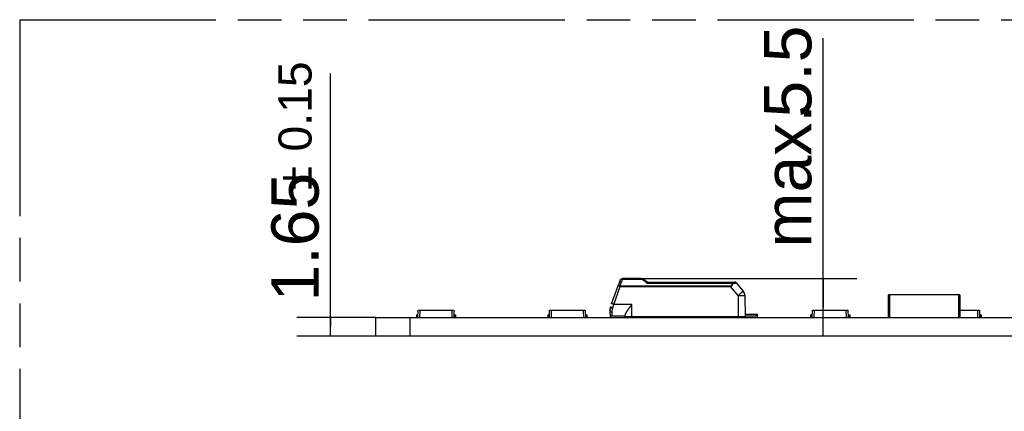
# Model space of a CAD drawing. Header units: millimetres. Extents: x 0 to 210, y 0 to 297.
# Tile 12 of 45: x 50 to 94, y 165 to 183. Entities that reach past the tile are written whole.
import ezdxf

# ---------------------------------------------------------------- set-up
doc = ezdxf.new("R2010")
doc.units = ezdxf.units.MM
doc.header["$LTSCALE"] = 19.36
doc.linetypes.add('PHANTOM', pattern=[0.8, 0.45, -0.05, 0.1, -0.05, 0.1, -0.05])
doc.layers.get('0').update_dxf_attribs({"linetype": 'CONTINUOUS'})
doc.layers.add('DEFAULT_3', color=7, linetype='PHANTOM')
doc.layers.add('Z_DIM_2D', color=7, linetype='CONTINUOUS')
doc.styles.add('TEXTSTYLE_3', font='helveticaneueltw1g-ltcn.otf')
doc.styles.add('TEXTSTYLE_4', font='gdt', dxfattribs={"width": 0.7})
doc.dimstyles.new('DIMSTYLE_5', dxfattribs={"dimtxt": 2.1, "dimasz": 3.5, "dimexe": 1.5, "dimexo": 0, "dimgap": 0.525, "dimtad": 1, "dimlfac": 2, "dimdsep": 46, "dimtxsty": 'TEXTSTYLE_3', "dimblk": '_FILLED', "dimblk1": '_FILLED', "dimblk2": '_FILLED', "dimcen": 0.09, "dimclrt": 5, "dimazin": 2, "dimtp": 0.1, "dimtm": 0.1, "dimtfac": 1, "dimtofl": 0, "dimtmove": 0, "dimatfit": 3, "dimldrblk": '_FILLED', "dimfxl": 0, "dimtolj": 1, "dimarcsym": 0})
doc.dimstyles.new('DIMSTYLE_6', dxfattribs={"dimtxt": 2.1, "dimasz": 3.5, "dimexe": 1.5, "dimexo": 0, "dimgap": 0.525, "dimtad": 1, "dimlfac": 2, "dimdsep": 46, "dimtxsty": 'TEXTSTYLE_3', "dimblk": '_FILLED', "dimblk1": '_FILLED', "dimblk2": '_FILLED', "dimcen": 0.09, "dimclrt": 5, "dimazin": 2, "dimtol": 1, "dimtp": 0.15, "dimtm": 0.15, "dimtfac": 1, "dimtofl": 0, "dimtmove": 0, "dimatfit": 3, "dimldrblk": '_FILLED', "dimfxl": 0, "dimtolj": 1, "dimarcsym": 0})

# ---------------------------------------------------------------- blocks, each defined once
blk = doc.blocks.new('*D12')
at = {"layer": 'Z_DIM_2D', "color": 2, "linetype": 'Continuous', "transparency": 16777216}
for p, q in [((85.795, 169.922), (85.795, 181.867)), ((77.7, 171.197), (87.295, 171.197)), ((85.795, 171.197), (85.795, 169.922)), ((85.795, 168.647), (85.795, 169.922))]:
    blk.add_line(p, q, dxfattribs=at)
at = {"layer": 'Z_DIM_2D', "color": 5, "linetype": 'Continuous', "transparency": 16777216, "style": 'TEXTSTYLE_3'}
for s, p in [('5.5', (85.27, 178.341)), ('max. ', (85.27, 172.574))]:
    blk.add_text(s, height=2.1, rotation=90, dxfattribs=at).set_placement(p)
blk = doc.blocks.new('_FILLED')
at = {"color": 0, "linetype": 'ByBlock'}
blk.add_solid([(0, 0), (-1, 0.125), (-1, -0.125)], dxfattribs=at)
blk = doc.blocks.new('_NONE')
blk = doc.blocks.new('*D13')
at = {"layer": 'Z_DIM_2D', "color": 2, "linetype": 'Continuous', "transparency": 16777216}
for p, q in [((63.925, 169.059), (63.925, 180.29)), ((65.94, 169.472), (62.425, 169.472)), ((63.925, 169.472), (63.925, 169.059)), ((63.925, 168.647), (63.925, 169.059)), ((65.94, 168.647), (62.425, 168.647))]:
    blk.add_line(p, q, dxfattribs=at)
at = {"layer": 'Z_DIM_2D', "color": 5, "linetype": 'Continuous', "transparency": 16777216}
for s, height, style, p in [('0.15', 1.47, 'TEXTSTYLE_3', (63.085, 176.834)), ('`', 1.47, 'TEXTSTYLE_4', (63.085, 175.119)), ('1.65', 2.1, 'TEXTSTYLE_3', (63.4, 170.183))]:
    blk.add_text(s, height=height, rotation=90, dxfattribs=dict(at, style=style)).set_placement(p)

msp = doc.modelspace()

# ---------------------------------------------------------------- linework, layer by layer
at = {"color": 6, "linetype": 'Continuous'}
for p, q in [((76.4049, 170.0845), (76.7121, 170.9287)), ((76.7858, 171.131), (76.7828, 171.1229)), ((77.7205, 171.1961), (77.7183, 171.1962)), ((77.8696, 171.1441), (78.011, 171.0468)), ((78.0103, 171.0468), (81.8615, 171.0468)), ((81.8681, 171.0466), (81.867, 171.0467)), ((81.9381, 171.0111), (81.9369, 171.0126)), ((81.9381, 171.0111), (82.2492, 170.6404)), ((77.2993, 170.0468), (77.3027, 170.0512)), ((82.0195, 170.4383), (82.0258, 169.4968)), ((82.3194, 170.4502), (82.3277, 169.4968)), ((76.3277, 169.7845), (76.3277, 169.7799)), ((76.3277, 169.6563), (76.3277, 169.6468)), ((76.3289, 169.8186), (76.3283, 169.8092)), ((76.3283, 169.8092), (76.3283, 169.8087)), ((76.3511, 169.9356), (76.3502, 169.9327)), ((76.3511, 169.9356), (76.3511, 169.9356)), ((76.3527, 169.4718), (76.3527, 169.5807)), ((77.0027, 169.4968), (77.0027, 169.5903)), ((82.3266, 169.6218), (82.8777, 169.6218)), ((82.8777, 169.4718), (82.8777, 169.6218)), ((76.1152, 169.4723), (76.2152, 169.4723)), ((76.4277, 169.5468), (77.0027, 169.5468)), ((82.3277, 169.4968), (77.0027, 169.4968)), ((77.5027, 169.4968), (77.5277, 169.4718)), ((79.0152, 169.4723), (79.1152, 169.4723)), ((81.3652, 169.4723), (81.4652, 169.4723)), ((82.3273, 169.5468), (82.8027, 169.5468)), ((83.0152, 169.4723), (83.1152, 169.4723)), ((88.5602, 169.4723), (88.6852, 169.4723)), ((89.4152, 169.4723), (89.5402, 169.4723)), ((91.0152, 169.4723), (91.1402, 169.4723)), ((91.8702, 169.4723), (91.9952, 169.4723))]:
    msp.add_line(p, q, dxfattribs=at)
at = {"color": 9, "linetype": 'Continuous'}
for p, q in [((76.7828, 171.1229), (76.7121, 170.9287)), ((76.7896, 170.872), (76.8429, 171.0511)), ((76.8797, 171.1746), (76.8429, 171.0511)), ((76.8797, 171.1746), (76.8797, 171.1968)), ((77.6997, 171.1968), (76.8797, 171.1968)), ((76.8797, 171.1746), (77.6997, 171.1746)), ((77.9813, 170.9913), (81.7477, 170.9913)), ((81.7477, 171.0468), (81.7477, 170.9913)), ((76.4989, 170.0512), (76.7896, 170.8501)), ((76.7896, 170.872), (81.6838, 170.872)), ((76.7896, 170.8611), (76.7896, 170.872)), ((76.7896, 170.8501), (76.7896, 170.8611)), ((76.7896, 170.8501), (81.6838, 170.8501)), ((81.6838, 170.872), (81.6838, 170.8501)), ((82.0194, 170.4502), (81.6838, 170.8501)), ((77.3027, 170.0512), (76.4989, 170.0512)), ((77.3027, 169.4968), (77.3027, 170.0512)), ((82.0194, 170.4502), (82.0195, 170.4383)), ((67.8932, 169.7968), (67.8818, 169.4718)), ((69.3319, 169.4718), (69.3206, 169.7968)), ((73.7265, 169.7968), (73.7151, 169.4718)), ((75.1652, 169.4718), (75.1539, 169.7968)), ((76.3277, 169.7799), (76.3277, 169.6563)), ((76.3578, 169.9553), (76.3578, 169.9551)), ((76.3578, 169.9553), (76.3578, 169.9552)), ((76.3578, 169.9551), (76.3578, 169.9553)), ((76.3578, 169.9552), (76.3578, 169.9552)), ((76.4277, 169.5468), (76.4277, 169.7187)), ((82.8027, 169.6218), (82.8027, 169.5468)), ((85.3932, 169.7968), (85.3818, 169.4718)), ((86.8319, 169.4718), (86.8206, 169.7968)), ((92.6652, 169.4718), (92.6539, 169.7968)), ((67.7119, 169.4718), (67.7119, 169.4723)), ((69.5469, 169.4723), (69.5469, 169.4718)), ((73.5452, 169.4718), (73.5452, 169.4723)), ((75.3802, 169.4723), (75.3802, 169.4718)), ((77.2027, 169.4968), (77.2027, 169.4718)), ((77.5673, 169.4718), (77.5673, 169.4968)), ((77.9818, 169.4905), (77.9794, 169.4968)), ((79.3785, 169.4718), (79.3785, 169.4723)), ((79.5494, 169.4968), (79.5485, 169.4718)), ((80.9986, 169.4718), (80.9977, 169.4968)), ((81.2135, 169.4723), (81.2135, 169.4718)), ((81.8527, 169.4718), (81.8527, 169.4968)), ((85.2119, 169.4718), (85.2119, 169.4723)), ((87.0469, 169.4723), (87.0469, 169.4718)), ((92.8802, 169.4723), (92.8802, 169.4718))]:
    msp.add_line(p, q, dxfattribs=at)
at = {"color": 7, "linetype": 'Continuous'}
for p, q in [((77.6997, 171.1965), (77.6997, 171.1968)), ((77.6997, 171.1968), (77.6997, 171.1968)), ((77.6997, 171.1746), (77.6997, 171.1965)), ((88.6902, 169.4718), (88.6902, 170.4718)), ((91.8652, 170.4718), (88.6902, 170.4718)), ((88.7527, 169.4718), (88.7527, 170.4718)), ((91.8027, 170.4718), (91.8027, 169.4718)), ((91.8652, 170.4718), (91.8652, 169.4718)), ((67.7369, 169.5968), (67.7369, 169.4723)), ((67.7369, 169.5968), (67.8112, 169.5968)), ((67.7619, 169.5968), (67.7619, 169.4723)), ((67.8069, 169.4718), (67.8182, 169.7968)), ((67.8182, 169.7968), (69.3955, 169.7968)), ((69.3955, 169.7968), (69.4069, 169.4718)), ((69.4025, 169.5968), (69.4769, 169.5968)), ((69.4519, 169.5968), (69.4519, 169.4723)), ((69.4769, 169.5968), (69.4769, 169.4723)), ((73.5702, 169.5968), (73.5702, 169.4723)), ((73.5702, 169.5968), (73.6446, 169.5968)), ((73.5952, 169.5968), (73.5952, 169.4723)), ((73.6402, 169.4718), (73.6515, 169.7968)), ((73.6515, 169.7968), (75.2288, 169.7968)), ((75.2288, 169.7968), (75.2402, 169.4718)), ((75.2358, 169.5968), (75.3102, 169.5968)), ((75.2852, 169.5968), (75.2852, 169.4723)), ((75.3102, 169.5968), (75.3102, 169.4723)), ((85.2369, 169.5968), (85.2369, 169.4723)), ((85.2369, 169.5968), (85.3112, 169.5968)), ((85.2619, 169.5968), (85.2619, 169.4723)), ((85.3069, 169.4718), (85.3182, 169.7968)), ((85.3182, 169.7968), (86.8955, 169.7968)), ((86.8955, 169.7968), (86.9069, 169.4718)), ((86.9025, 169.5968), (86.9769, 169.5968)), ((86.9519, 169.5968), (86.9519, 169.4723)), ((86.9769, 169.5968), (86.9769, 169.4723)), ((91.8652, 169.7968), (92.7289, 169.7968)), ((92.7289, 169.7968), (92.7402, 169.4718)), ((92.7358, 169.5968), (92.8102, 169.5968)), ((92.7852, 169.5968), (92.7852, 169.4723)), ((92.8102, 169.5968), (92.8102, 169.4723)), ((65.9402, 168.6468), (65.9402, 169.4718)), ((65.9402, 169.4718), (135.4402, 169.4718)), ((67.4402, 169.4718), (67.4402, 168.6468)), ((67.6619, 169.4723), (67.6619, 169.4718)), ((67.6619, 169.4723), (67.8069, 169.4723)), ((69.4068, 169.4723), (69.5969, 169.4723)), ((69.5969, 169.4718), (69.5969, 169.4723)), ((73.4952, 169.4723), (73.4952, 169.4718)), ((73.4952, 169.4723), (73.6402, 169.4723)), ((75.2402, 169.4723), (75.4302, 169.4723)), ((75.4302, 169.4718), (75.4302, 169.4723)), ((76.1152, 169.4723), (76.1152, 169.4718)), ((76.2152, 169.4718), (76.2152, 169.4723)), ((76.2152, 169.4723), (77.5272, 169.4723)), ((79.0152, 169.4723), (77.895, 169.4723)), ((79.0152, 169.4723), (79.0152, 169.4718)), ((79.1152, 169.4718), (79.1152, 169.4723)), ((79.3285, 169.4723), (79.3285, 169.4718)), ((79.3285, 169.4723), (79.4735, 169.4723)), ((79.4035, 169.4968), (79.4035, 169.4723)), ((79.4285, 169.4968), (79.4285, 169.4723)), ((79.4735, 169.4718), (79.4744, 169.4968)), ((81.0727, 169.4968), (81.0735, 169.4718)), ((81.0735, 169.4723), (81.2635, 169.4723)), ((81.1185, 169.4968), (81.1185, 169.4723)), ((81.1435, 169.4968), (81.1435, 169.4723)), ((81.2635, 169.4718), (81.2635, 169.4723)), ((81.3652, 169.4723), (81.3652, 169.4718)), ((81.4652, 169.4718), (81.4652, 169.4723)), ((81.4652, 169.4723), (83.0152, 169.4723)), ((83.0152, 169.4723), (83.0152, 169.4718)), ((83.1152, 169.4718), (83.1152, 169.4723)), ((85.1619, 169.4723), (85.1619, 169.4718)), ((85.1619, 169.4723), (85.3069, 169.4723)), ((86.9068, 169.4723), (87.0969, 169.4723)), ((87.0969, 169.4718), (87.0969, 169.4723)), ((88.5602, 169.4723), (88.5602, 169.4718)), ((88.6852, 169.4718), (88.6852, 169.4723)), ((88.6852, 169.4723), (89.4152, 169.4723)), ((89.4152, 169.4723), (89.4152, 169.4718)), ((91.1402, 169.4718), (91.1402, 169.4723)), ((91.1402, 169.4723), (91.8702, 169.4723)), ((91.8702, 169.4723), (91.8702, 169.4718)), ((91.9952, 169.4718), (91.9952, 169.4723)), ((92.7402, 169.4723), (92.9302, 169.4723)), ((92.9302, 169.4718), (92.9302, 169.4723)), ((135.4402, 168.6468), (65.9402, 168.6468))]:
    msp.add_line(p, q, dxfattribs=at)
at = {"color": 6, "linetype": 'Continuous'}
for points in [[(77.7183, 171.1962), (77.7162, 171.1963), (77.7142, 171.1964), (77.7121, 171.1965), (77.7101, 171.1966), (77.708, 171.1966), (77.7059, 171.1967), (77.7038, 171.1967), (77.7016, 171.1967), (77.6997, 171.1967)], [(77.813, 171.1746), (77.8108, 171.1755), (77.8086, 171.1764), (77.8063, 171.1772), (77.8041, 171.1781), (77.8019, 171.1789), (77.7997, 171.1797), (77.7975, 171.1804), (77.7953, 171.1812), (77.7931, 171.1819), (77.7921, 171.1822)], [(77.8595, 171.1508), (77.8577, 171.1519), (77.8557, 171.1532), (77.8536, 171.1544), (77.8516, 171.1556), (77.8495, 171.1568), (77.8475, 171.158), (77.8454, 171.1591), (77.8433, 171.1603), (77.8412, 171.1614), (77.8391, 171.1625), (77.837, 171.1636), (77.8349, 171.1647), (77.8328, 171.1657), (77.8307, 171.1668), (77.8285, 171.1678), (77.8263, 171.1688), (77.8241, 171.1698), (77.8219, 171.1708), (77.8197, 171.1718), (77.8175, 171.1727), (77.8153, 171.1737), (77.813, 171.1746)], [(81.8659, 171.0467), (81.8648, 171.0468), (81.8637, 171.0468), (81.8626, 171.0468), (81.8615, 171.0468)], [(81.8769, 171.0456), (81.8758, 171.0458), (81.8748, 171.046), (81.8737, 171.0461), (81.8726, 171.0462), (81.8714, 171.0464), (81.8703, 171.0465), (81.8692, 171.0465), (81.8681, 171.0466), (81.867, 171.0467), (81.8659, 171.0467), (81.8648, 171.0468)], [(81.9369, 171.0126), (81.9361, 171.0134), (81.9354, 171.0143), (81.9346, 171.0151), (81.9339, 171.0159), (81.9331, 171.0167), (81.9323, 171.0175), (81.9315, 171.0182), (81.9307, 171.019), (81.9299, 171.0198), (81.9291, 171.0205), (81.9283, 171.0213), (81.9275, 171.022), (81.9266, 171.0227), (81.9258, 171.0235), (81.9249, 171.0242), (81.9241, 171.0249), (81.9232, 171.0256), (81.9223, 171.0262), (81.9214, 171.0269), (81.9206, 171.0276), (81.9197, 171.0282), (81.9187, 171.0288), (81.9178, 171.0295), (81.9169, 171.0301), (81.916, 171.0307), (81.9151, 171.0313), (81.9141, 171.0319), (81.9132, 171.0325), (81.9122, 171.033), (81.9113, 171.0336), (81.9103, 171.0341), (81.9093, 171.0347), (81.9084, 171.0352), (81.9074, 171.0357), (81.9064, 171.0362), (81.9054, 171.0367), (81.9044, 171.0372), (81.9034, 171.0377), (81.9024, 171.0381), (81.9014, 171.0386), (81.9003, 171.039), (81.8993, 171.0394), (81.8983, 171.0398), (81.8973, 171.0402), (81.8962, 171.0406), (81.8952, 171.041), (81.8941, 171.0414), (81.8931, 171.0417), (81.892, 171.0421), (81.891, 171.0424), (81.8899, 171.0427), (81.8888, 171.043), (81.8878, 171.0433), (81.8867, 171.0436), (81.8856, 171.0439), (81.8846, 171.0442), (81.8835, 171.0444), (81.8824, 171.0446), (81.8813, 171.0449), (81.8802, 171.0451), (81.8791, 171.0453), (81.878, 171.0455), (81.8769, 171.0456), (81.8758, 171.0458), (81.8748, 171.046), (81.8737, 171.0461), (81.8726, 171.0462), (81.8714, 171.0464), (81.8703, 171.0465), (81.8692, 171.0465)], [(76.3502, 169.9327), (76.3493, 169.9299), (76.3485, 169.9271), (76.3477, 169.9243), (76.3469, 169.9215), (76.3461, 169.9187), (76.3453, 169.9159), (76.3446, 169.9131), (76.3438, 169.9104), (76.3431, 169.9076), (76.3424, 169.9048), (76.3417, 169.9019), (76.3411, 169.8991), (76.3404, 169.8963), (76.3398, 169.8935), (76.3391, 169.8907), (76.3385, 169.8879), (76.3379, 169.8851), (76.3374, 169.8822), (76.3368, 169.8794), (76.3363, 169.8766), (76.3358, 169.8738), (76.3353, 169.871), (76.3348, 169.8682), (76.3343, 169.8653), (76.3339, 169.8625), (76.3334, 169.8597), (76.333, 169.8569), (76.3326, 169.8541), (76.3322, 169.8513), (76.3318, 169.8485), (76.3315, 169.8457), (76.3311, 169.843), (76.3308, 169.8402), (76.3305, 169.8375), (76.3302, 169.8348), (76.33, 169.8321), (76.3297, 169.8294), (76.3295, 169.8267), (76.3293, 169.8241), (76.3291, 169.8214), (76.3289, 169.8187), (76.3289, 169.8186)]]:
    msp.add_lwpolyline(points, dxfattribs=at)
for centre, radius, start, end in [((76.8797, 171.0968), 0.1, 90.00005, 159.9994), ((82.0194, 170.4476), 0.3, 0.5, 40), ((75.9636, 170.2039), 0.5567, 343.61073, 343.85675), ((75.9652, 170.2034), 0.555, 343.85722, 344.07769), ((76.8277, 169.7843), 0.5, 160.23029, 160.73742), ((76.8277, 169.7843), 0.5, 160.01474, 160.02074), ((77.8777, 169.7718), 0.3, 270, 293.55646), ((81.8527, 169.7718), 0.3, 246.44354, 270), ((82.8027, 169.4218), 0.125, 53.1301, 90.00005)]:
    msp.add_arc(centre, radius, start, end, dxfattribs=at)
at = {"color": 7, "linetype": 'Continuous'}
for centre, radius, start, end in [((77.6997, 170.8968), 0.3, 85.19209, 89.99859), ((77.7016, 170.8991), 0.2976, 86.35056, 90.36801), ((77.7027, 170.9172), 0.2794, 85.45321, 86.33328), ((77.6974, 170.8901), 0.3071, 72.02335, 74.93369), ((77.6997, 170.8968), 0.3, 67.67533, 75.023), ((77.697, 170.8888), 0.3085, 68.00237, 72.02694), ((77.7028, 170.9025), 0.2936, 58.15138, 68.0589), ((77.7029, 170.9027), 0.2934, 57.73717, 68.06127), ((77.7005, 170.8991), 0.2977, 55.37884, 57.7143), ((76.8277, 169.7843), 0.5, 160.02074, 160.23029)]:
    msp.add_arc(centre, radius, start, end, dxfattribs=at)
at = {"color": 9, "linetype": 'Continuous'}
for centre, radius, start, end in [((77.8563, 171.1247), 0.0235, 55.50273, 56.58381), ((81.8615, 170.9468), 0.1, 40.00015, 89.99994), ((81.6619, 170.9653), 0.0958, 283.20127, 288.43612), ((76.8277, 169.7843), 0.5, 160.73742, 179.98366), ((76.4277, 169.6468), 0.1, 180, 269.99967), ((76.3661, 169.9523), 0.0088, 161.01358, 161.82238), ((76.5575, 170.2118), 0.3389, 249.99732, 251.83011)]:
    msp.add_arc(centre, radius, start, end, dxfattribs=at)
at = {"color": 6, "linetype": 'Continuous'}
msp.add_ellipse((76.4277, 169.4218), major_axis=(0, 0.125), ratio=1, start_param=0.0000001, end_param=0.6435011, dxfattribs=at)
at = {"color": 9, "linetype": 'Continuous'}
for points, knots in [([(76.749, 171.03), (76.7495, 171.0314), (76.7508, 171.0342), (76.7534, 171.0381), (76.7567, 171.0417), (76.7607, 171.0449), (76.7652, 171.0478), (76.7703, 171.0502), (76.776, 171.0523), (76.7821, 171.0539), (76.7887, 171.0551), (76.7982, 171.0562), (76.8109, 171.0563), (76.8268, 171.0547), (76.8375, 171.0525), (76.8429, 171.0511)], [0, 0, 0, 0, 0.0440318, 0.0888874, 0.1353234, 0.1839787, 0.2353488, 0.2897812, 0.3474849, 0.4085462, 0.4729462, 0.540577, 0.6846717, 0.8387603, 1, 1, 1, 1]), ([(76.7858, 171.131), (76.7865, 171.133), (76.7881, 171.1368), (76.7911, 171.1422), (76.7947, 171.1473), (76.8004, 171.1538), (76.8088, 171.1609), (76.8207, 171.1677), (76.8341, 171.1725), (76.8487, 171.1754), (76.8641, 171.1762), (76.8745, 171.1754), (76.8797, 171.1746)], [0, 0, 0, 0, 0.0551609, 0.1105892, 0.1665414, 0.2232535, 0.3396157, 0.461041, 0.5881048, 0.7207564, 0.858399, 1, 1, 1, 1]), ([(77.6997, 171.1746), (77.7052, 171.1746), (77.7163, 171.1739), (77.7325, 171.1714), (77.7482, 171.1674), (77.763, 171.1623), (77.7769, 171.156), (77.7898, 171.1488), (77.8019, 171.1407), (77.8094, 171.1347), (77.813, 171.1316)], [0, 0, 0, 0, 0.1351708, 0.2683914, 0.3985088, 0.525041, 0.6480258, 0.7678222, 0.8849527, 1, 1, 1, 1]), ([(77.8696, 171.1441), (77.8688, 171.1446), (77.8671, 171.1456), (77.8645, 171.1468), (77.8616, 171.1477), (77.8574, 171.1485), (77.8518, 171.1486), (77.8446, 171.1476), (77.837, 171.1453), (77.8291, 171.1418), (77.821, 171.1373), (77.8156, 171.1336), (77.813, 171.1316)], [0, 0, 0, 0, 0.0471643, 0.0948717, 0.1436375, 0.1939307, 0.300535, 0.4172586, 0.5454512, 0.6855642, 0.8373448, 1, 1, 1, 1]), ([(77.813, 171.1316), (77.8263, 171.1205), (77.8534, 171.0976), (77.8947, 171.0628), (77.9374, 171.0271), (77.9665, 171.0033), (77.9813, 170.9913)], [0, 0, 0, 0, 0.2382084, 0.4852607, 0.7396505, 1, 1, 1, 1]), ([(81.6838, 170.8501), (81.6876, 170.8513), (81.695, 170.8539), (81.7059, 170.8585), (81.7163, 170.864), (81.7262, 170.8702), (81.7354, 170.8774), (81.7424, 170.8841), (81.7474, 170.8899), (81.75, 170.8933), (81.7516, 170.8957), (81.7524, 170.8968), (81.7532, 170.898), (81.754, 170.8992), (81.7547, 170.9004), (81.7555, 170.9016), (81.7562, 170.9029), (81.7571, 170.9045), (81.7583, 170.9065), (81.7601, 170.9098), (81.7632, 170.9156), (81.7665, 170.9222), (81.7697, 170.9289), (81.772, 170.9339), (81.7742, 170.9389), (81.777, 170.9455), (81.7804, 170.9537), (81.7854, 170.9669), (81.7886, 170.9769), (81.7906, 170.9835)], [0, 0, 0, 0, 0.0658483, 0.1316, 0.1971519, 0.2623899, 0.3272015, 0.3914983, 0.4234536, 0.4552724, 0.4632076, 0.4711348, 0.4790538, 0.4869644, 0.4948669, 0.5027616, 0.5106479, 0.5185253, 0.5342524, 0.5499425, 0.5812078, 0.6432503, 0.6740147, 0.7045978, 0.7349947, 0.7652046, 0.8250538, 0.8841373, 1, 1, 1, 1]), ([(81.7477, 170.9913), (81.7475, 170.9869), (81.7468, 170.9781), (81.7454, 170.9671), (81.744, 170.9583), (81.7428, 170.9517), (81.7415, 170.945), (81.7401, 170.9383), (81.7385, 170.9317), (81.737, 170.9261), (81.7357, 170.9217), (81.7348, 170.9189), (81.7341, 170.9167), (81.7335, 170.9151), (81.7329, 170.9134), (81.7323, 170.9118), (81.7316, 170.9102), (81.7309, 170.9086), (81.7302, 170.907), (81.7294, 170.9054), (81.7286, 170.9039), (81.7275, 170.9018), (81.7253, 170.8982), (81.7219, 170.8934), (81.7187, 170.8899), (81.7169, 170.8883)], [0, 0, 0, 0, 0.1199684, 0.2415025, 0.3028355, 0.3645276, 0.4265637, 0.4889276, 0.5516112, 0.6146136, 0.6462355, 0.6779386, 0.6938215, 0.7097257, 0.7256528, 0.7416041, 0.7575771, 0.7735713, 0.7895878, 0.8056295, 0.8216963, 0.8377873, 0.8700409, 0.9348212, 1, 1, 1, 1]), ([(81.7906, 170.9835), (81.7898, 170.988), (81.7878, 170.9967), (81.784, 171.009), (81.7801, 171.0184), (81.7765, 171.025), (81.7737, 171.0295), (81.7708, 171.0334), (81.7678, 171.0369), (81.7646, 171.04), (81.7614, 171.0424), (81.758, 171.0444), (81.7546, 171.0458), (81.7512, 171.0467), (81.7489, 171.0468), (81.7477, 171.0468)], [0, 0, 0, 0, 0.1683894, 0.3263947, 0.4718388, 0.539378, 0.6032805, 0.6635067, 0.7200992, 0.7731986, 0.8230605, 0.8700726, 0.9147658, 0.957812, 1, 1, 1, 1]), ([(81.7477, 170.9913), (81.7514, 170.991), (81.7588, 170.9902), (81.7696, 170.9885), (81.7803, 170.9863), (81.7872, 170.9845), (81.7906, 170.9835)], [0, 0, 0, 0, 0.2547657, 0.5080072, 0.7572249, 1, 1, 1, 1]), ([(81.7906, 170.9835), (81.8009, 170.9855), (81.816, 170.9883), (81.8357, 170.992), (81.8496, 170.9946), (81.8626, 170.9971), (81.8748, 170.9993), (81.8862, 171.0014), (81.895, 171.0031), (81.9016, 171.0043), (81.9074, 171.0054), (81.9129, 171.0065), (81.918, 171.0075), (81.9214, 171.0081), (81.9244, 171.0088), (81.9272, 171.0093), (81.9296, 171.0098), (81.9318, 171.0102), (81.9336, 171.0106), (81.9351, 171.0109), (81.9362, 171.011), (81.9369, 171.0111), (81.9373, 171.0112), (81.9376, 171.0112), (81.9378, 171.0112), (81.938, 171.0112), (81.9381, 171.0111), (81.9381, 171.0111)], [0, 0, 0, 0, 0.2092864, 0.3077061, 0.4014134, 0.4899701, 0.5729274, 0.6498263, 0.7201976, 0.7527834, 0.7835236, 0.8392506, 0.8641587, 0.8870489, 0.9078895, 0.9266522, 0.9433121, 0.957848, 0.9702427, 0.9804832, 0.988562, 0.9917905, 0.9944795, 0.9966317, 0.9982532, 0.9993587, 1, 1, 1, 1]), ([(76.7896, 170.872), (76.7889, 170.8722), (76.7874, 170.8728), (76.7852, 170.8735), (76.7831, 170.8743), (76.7801, 170.8752), (76.7772, 170.8761), (76.7743, 170.877), (76.7721, 170.8776), (76.77, 170.8783), (76.7671, 170.8791), (76.7636, 170.8801), (76.7594, 170.8812), (76.754, 170.8826), (76.7474, 170.8842), (76.7409, 170.8856), (76.7359, 170.8865), (76.7324, 170.8871), (76.729, 170.8876), (76.7257, 170.888), (76.7225, 170.8884), (76.7186, 170.8888), (76.7141, 170.889), (76.7092, 170.889), (76.7056, 170.8887), (76.703, 170.8882), (76.7014, 170.8878), (76.6999, 170.8873), (76.6987, 170.8867), (76.6976, 170.886), (76.6967, 170.8852), (76.6961, 170.8844), (76.6958, 170.8838), (76.6956, 170.8834)], [0, 0, 0, 0, 0.0237309, 0.0474046, 0.071015, 0.0945546, 0.1413652, 0.1646049, 0.1877105, 0.2106739, 0.2334868, 0.2786205, 0.3230197, 0.3665841, 0.4508415, 0.5307618, 0.5689036, 0.6057292, 0.6411639, 0.6751359, 0.7075625, 0.7383894, 0.7951107, 0.8450802, 0.8882012, 0.9072093, 0.9245421, 0.9402567, 0.9544484, 0.9672635, 0.9789156, 0.9897009, 1, 1, 1, 1]), ([(76.6956, 170.8834), (76.6957, 170.8835), (76.6958, 170.8834), (76.696, 170.8834), (76.6962, 170.8833), (76.6964, 170.8833), (76.6966, 170.8832), (76.6968, 170.8831), (76.6971, 170.883), (76.6975, 170.8829), (76.698, 170.8828), (76.6986, 170.8826), (76.6994, 170.8823), (76.7001, 170.8821), (76.7009, 170.8818), (76.7018, 170.8815), (76.7031, 170.8811), (76.7045, 170.8806), (76.706, 170.8801), (76.7075, 170.8796), (76.709, 170.879), (76.7109, 170.8784), (76.7134, 170.8775), (76.7163, 170.8765), (76.7193, 170.8754), (76.7222, 170.8744), (76.7261, 170.873), (76.731, 170.8713), (76.7369, 170.8692), (76.7427, 170.8671), (76.7486, 170.8649), (76.7545, 170.8628), (76.7603, 170.8607), (76.7682, 170.8579), (76.776, 170.8551), (76.7838, 170.8522), (76.7877, 170.8508), (76.7896, 170.8501)], [0, 0, 0, 0, 0.0019391, 0.0038912, 0.0058447, 0.0077977, 0.0097509, 0.0117041, 0.0156104, 0.0195167, 0.023423, 0.0312356, 0.0390482, 0.0468608, 0.0546735, 0.0624861, 0.0781113, 0.0937365, 0.1093618, 0.124987, 0.1406122, 0.1562375, 0.1874879, 0.2187384, 0.2499889, 0.2812393, 0.3124898, 0.3749907, 0.4374916, 0.4999926, 0.5624935, 0.6249944, 0.6874954, 0.7499963, 0.8749981, 0.9374991, 1, 1, 1, 1]), ([(81.6922, 170.8744), (81.6934, 170.8746), (81.6958, 170.8751), (81.6993, 170.8761), (81.7026, 170.8774), (81.7058, 170.879), (81.7089, 170.8809), (81.7127, 170.8839), (81.7153, 170.8865), (81.7169, 170.8883)], [0, 0, 0, 0, 0.1257387, 0.2504546, 0.3745366, 0.4983816, 0.6224355, 0.7471939, 1, 1, 1, 1]), ([(82.2492, 170.6404), (82.2492, 170.6404), (82.2492, 170.6404), (82.2491, 170.6404), (82.249, 170.6403), (82.2489, 170.6402), (82.2487, 170.6401), (82.2484, 170.6399), (82.2479, 170.6396), (82.2473, 170.6391), (82.2465, 170.6385), (82.2456, 170.6378), (82.2445, 170.637), (82.2433, 170.636), (82.242, 170.635), (82.2405, 170.6338), (82.2383, 170.6321), (82.2353, 170.6296), (82.2312, 170.6263), (82.2266, 170.6225), (82.2215, 170.6184), (82.2159, 170.6138), (82.2099, 170.6088), (82.2034, 170.6035), (82.1938, 170.5956), (82.1809, 170.585), (82.1643, 170.5712), (82.1463, 170.5562), (82.127, 170.5402), (82.1068, 170.5233), (82.0857, 170.5057), (82.0639, 170.4875), (82.0418, 170.469), (82.0269, 170.4565), (82.0194, 170.4502)], [0, 0, 0, 0, 0.0001114, 0.0003514, 0.0007361, 0.0012685, 0.0019497, 0.00278, 0.0048886, 0.0075942, 0.0108957, 0.0147915, 0.0192794, 0.0243569, 0.0300208, 0.036268, 0.0430947, 0.0584702, 0.0761106, 0.0959738, 0.1180126, 0.1421741, 0.1684007, 0.1966298, 0.2267936, 0.2926332, 0.3652901, 0.4440698, 0.5282192, 0.6169338, 0.7093655, 0.8046307, 0.9018185, 1, 1, 1, 1]), ([(76.4989, 170.0512), (76.495, 170.0526), (76.4872, 170.0555), (76.4774, 170.059), (76.4696, 170.0618), (76.4637, 170.0639), (76.4578, 170.066), (76.452, 170.0681), (76.4461, 170.0703), (76.4402, 170.0723), (76.4353, 170.0741), (76.4314, 170.0755), (76.4285, 170.0765), (76.4255, 170.0776), (76.4226, 170.0786), (76.4201, 170.0795), (76.4182, 170.0801), (76.4167, 170.0806), (76.4152, 170.0812), (76.4138, 170.0817), (76.4123, 170.0822), (76.4111, 170.0826), (76.4101, 170.0829), (76.4093, 170.0832), (76.4086, 170.0834), (76.4079, 170.0837), (76.4072, 170.0839), (76.4067, 170.084), (76.4064, 170.0841), (76.4061, 170.0842), (76.4058, 170.0843), (76.4056, 170.0844), (76.4054, 170.0844), (76.4052, 170.0845), (76.4051, 170.0845), (76.4049, 170.0845), (76.4049, 170.0845)], [0, 0, 0, 0, 0.1250019, 0.2500038, 0.3125047, 0.3750057, 0.4375066, 0.5000076, 0.5625085, 0.6250095, 0.6875104, 0.7187609, 0.7500114, 0.7812618, 0.8125123, 0.8437628, 0.859388, 0.8750133, 0.8906385, 0.9062637, 0.921889, 0.9375142, 0.9453268, 0.9531394, 0.9609521, 0.9687647, 0.9765773, 0.9804836, 0.9843899, 0.9882962, 0.9902494, 0.9922026, 0.9941556, 0.9961091, 0.9980612, 1, 1, 1, 1]), ([(82.0194, 170.4502), (82.0292, 170.4503), (82.0487, 170.4504), (82.0777, 170.4507), (82.1062, 170.4508), (82.1338, 170.451), (82.1604, 170.4511), (82.1855, 170.4512), (82.2091, 170.4513), (82.2308, 170.4513), (82.2477, 170.4513), (82.2601, 170.4512), (82.2686, 170.4512), (82.2765, 170.4512), (82.2837, 170.4511), (82.2904, 170.4511), (82.2963, 170.451), (82.3016, 170.4509), (82.3062, 170.4508), (82.3096, 170.4508), (82.312, 170.4507), (82.3135, 170.4506), (82.3149, 170.4506), (82.3161, 170.4505), (82.3171, 170.4505), (82.3179, 170.4504), (82.3185, 170.4504), (82.3189, 170.4503), (82.3192, 170.4503), (82.3193, 170.4502), (82.3193, 170.4502), (82.3194, 170.4502), (82.3194, 170.4502)], [0, 0, 0, 0, 0.0980014, 0.1950578, 0.2902347, 0.3826158, 0.4713116, 0.5554682, 0.6342754, 0.7069746, 0.772866, 0.8030578, 0.8313153, 0.8575704, 0.8817601, 0.9038261, 0.9237153, 0.94138, 0.9567779, 0.9698721, 0.9755454, 0.9806316, 0.9851279, 0.9890315, 0.9923406, 0.9950535, 0.9971696, 0.9986895, 0.9992272, 0.9996186, 0.9998687, 1, 1, 1, 1]), ([(76.3277, 169.7845), (76.3277, 169.7823), (76.328, 169.778), (76.3295, 169.7716), (76.3319, 169.7653), (76.3352, 169.7592), (76.3395, 169.7533), (76.3445, 169.7478), (76.3504, 169.7426), (76.3594, 169.7361), (76.3723, 169.7293), (76.3896, 169.7233), (76.4083, 169.7196), (76.4212, 169.7187), (76.4277, 169.7187)], [0, 0, 0, 0, 0.0491128, 0.0988425, 0.1497572, 0.2023432, 0.2569813, 0.3139372, 0.3733617, 0.4352985, 0.5663014, 0.7057295, 0.851269, 1, 1, 1, 1]), ([(76.3578, 169.9552), (76.3576, 169.9547), (76.3574, 169.9538), (76.3572, 169.9517), (76.3575, 169.9495), (76.3582, 169.9473), (76.3592, 169.9449), (76.3612, 169.9417), (76.3642, 169.9378), (76.3682, 169.9338), (76.3729, 169.9296), (76.3783, 169.9254), (76.3845, 169.9211), (76.3913, 169.9168), (76.3986, 169.9125), (76.4065, 169.9084), (76.4148, 169.9043), (76.4265, 169.8991), (76.4355, 169.8955), (76.4416, 169.8933)], [0, 0, 0, 0, 0.0133285, 0.0269944, 0.056426, 0.0727208, 0.0902731, 0.1295499, 0.174838, 0.2262984, 0.2838425, 0.347207, 0.4159996, 0.4897286, 0.5678231, 0.6496486, 0.7345196, 0.8217111, 1, 1, 1, 1]), ([(76.4277, 169.7187), (76.4277, 169.7318), (76.4286, 169.759), (76.4328, 169.801), (76.4389, 169.8373), (76.4456, 169.8671), (76.4496, 169.8822), (76.4518, 169.8898)], [0, 0, 0, 0, 0.2270809, 0.471097, 0.7296384, 0.8635298, 1, 1, 1, 1])]:
    msp.add_open_spline(points, degree=3, knots=knots, dxfattribs=at)
at = {"color": 7, "linetype": 'Continuous'}
msp.add_open_spline([(77.7772, 171.1867), (77.7687, 171.1889), (77.7513, 171.1928), (77.7337, 171.1951), (77.7248, 171.1958)], degree=3, knots=[0, 0, 0, 0, 0.4979122, 1, 1, 1, 1], dxfattribs=at)
at = {"color": 6, "linetype": 'Continuous'}
for points, knots in [([(78.0103, 171.0468), (78.0099, 171.0468), (78.0093, 171.0467), (78.0084, 171.0463), (78.0075, 171.0457), (78.0063, 171.0445), (78.0047, 171.0428), (78.0031, 171.0406), (78.0014, 171.038), (77.9996, 171.0349), (77.9978, 171.0314), (77.9959, 171.0276), (77.9932, 171.0217), (77.9906, 171.0153), (77.9878, 171.0085), (77.9849, 171.001), (77.9827, 170.9952), (77.9813, 170.9913)], [0, 0, 0, 0, 0.0190231, 0.0302072, 0.0427523, 0.0723459, 0.1083596, 0.1509463, 0.200073, 0.2555997, 0.3173232, 0.38502, 0.4584303, 0.6211563, 0.7097812, 0.8027375, 1, 1, 1, 1]), ([(81.7169, 170.8883), (81.7152, 170.8867), (81.7115, 170.8837), (81.7054, 170.88), (81.6989, 170.8768), (81.6945, 170.8751), (81.6922, 170.8744)], [0, 0, 0, 0, 0.2485752, 0.498324, 0.7488826, 1, 1, 1, 1]), ([(76.4518, 169.8898), (76.4557, 169.9025), (76.4634, 169.9284), (76.4748, 169.9674), (76.4843, 170.0004), (76.4919, 170.0269), (76.4957, 170.0402), (76.4976, 170.0468)], [0, 0, 0, 0, 0.2448076, 0.494054, 0.7462793, 0.873046, 1, 1, 1, 1]), ([(77.2993, 170.0468), (77.2909, 170.036), (77.2741, 170.0144), (77.249, 169.982), (77.2283, 169.955), (77.2119, 169.9335), (77.1997, 169.9174), (77.1876, 169.9014), (77.1776, 169.8881), (77.1697, 169.8775), (77.1619, 169.8669), (77.1522, 169.8538), (77.1408, 169.8382), (77.1259, 169.8176), (77.1115, 169.7971), (77.0974, 169.7767), (77.0873, 169.7618), (77.0774, 169.7472), (77.0679, 169.7328), (77.0588, 169.7188), (77.0502, 169.705), (77.0433, 169.6938), (77.0382, 169.6849), (77.0345, 169.6784), (77.0309, 169.672), (77.0276, 169.6657), (77.0244, 169.6595), (77.0204, 169.6514), (77.016, 169.6417), (77.0114, 169.6302), (77.0077, 169.6194), (77.0049, 169.6091), (77.0032, 169.5995), (77.0027, 169.5933), (77.0027, 169.5903)], [0, 0, 0, 0, 0.0749904, 0.1497792, 0.2241591, 0.2611297, 0.2979163, 0.3344885, 0.3708115, 0.3888673, 0.406849, 0.4425734, 0.4779481, 0.5129336, 0.5815595, 0.6150907, 0.6480073, 0.6802145, 0.7116285, 0.7421754, 0.771781, 0.800373, 0.8142676, 0.8278835, 0.8412174, 0.8542502, 0.8669863, 0.8794103, 0.9032719, 0.9257384, 0.9467155, 0.9661195, 0.9838883, 1, 1, 1, 1])]:
    msp.add_open_spline(points, degree=3, knots=knots, dxfattribs=at)
at = {"layer": 'DEFAULT_3', "color": 91, "linetype": 'PHANTOM', "true_color": 0x80ff80}
for q in [(50.1286, 132.68), (150.1286, 182.68)]:
    msp.add_line((50.1286, 182.68), q, dxfattribs=at)

# ---------------------------------------------------------------- dimensions: what is measured, and where the dimension line sits
at = {"layer": 'Z_DIM_2D', "color": 2, "linetype": 'Continuous'}
dim = msp.add_linear_dim(base=(85.7947, 168.6468), p1=(77.6997, 171.1968), p2=(67.4402, 168.6468), angle=270, text='max. <>', dimstyle='DIMSTYLE_5', override={"dimblk1": 'NONE', "dimblk2": 'NONE', "dimsah": 1}, dxfattribs=at)
dim.commit()
dim.dimension.update_dxf_attribs({"geometry": '*D12', "text_midpoint": (85.7947, 177.2208), "dimtype": 160})
dim = msp.add_linear_dim(base=(63.9253, 169.4718), p1=(65.9402, 168.6468), p2=(65.9402, 169.4718), angle=90, dimstyle='DIMSTYLE_6', override={"dimblk1": 'NONE', "dimblk2": 'NONE', "dimsah": 1}, dxfattribs=at)
dim.commit()
dim.dimension.update_dxf_attribs({"geometry": '*D13', "text_midpoint": (63.9253, 175.2362), "dimtype": 160})

doc.saveas('drawing.dxf')
